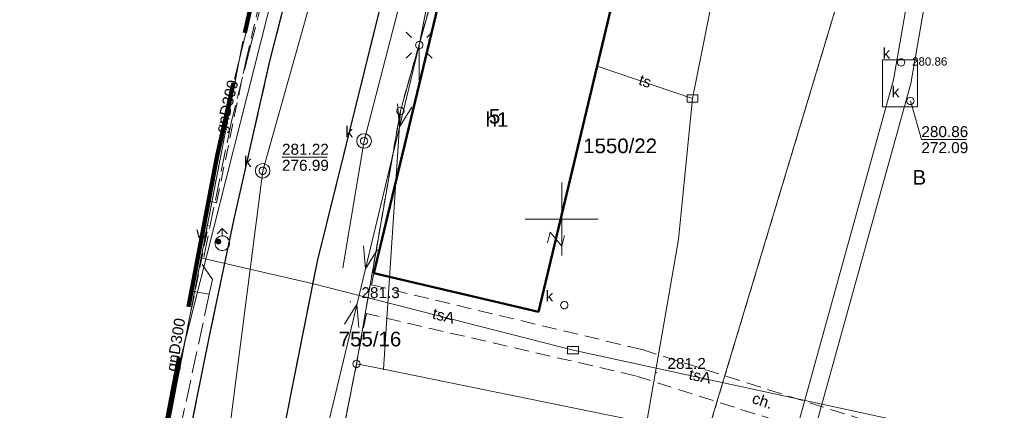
# Model space of a CAD drawing. Extents: x 0 to 6569664, y 0 to 5584502.
# Tile 14 of 64: x 6568263 to 6568330, y 5584137 to 5584164. Entities that reach past the tile are written whole.
import ezdxf
from ezdxf.enums import TextEntityAlignment as Align

# ---------------------------------------------------------------- set-up
doc = ezdxf.new("R2010")
doc.units = 0
doc.header["$PDSIZE"] = 0.75
for name, pattern in [('PRZER1-1', [1, 0.5, -0.5]), ('PRZER2-1', [1.5, 1, -0.5]), ('PRZER3-1', [2, 1.5, -0.5])]:
    doc.linetypes.add(name, pattern=pattern)
doc.layers.get('0').update_dxf_attribs({"linetype": 'CONTINUOUS'})
doc.layers.get('Defpoints').update_dxf_attribs({"linetype": 'CONTINUOUS'})
for name, color, linetype, lineweight in [('EGBU', 7, 'CONTINUOUS', 50), ('EGBU_O', 7, 'CONTINUOUS', 50), ('EGDE', 7, 'CONTINUOUS', 18), ('EGDE_O', 7, 'CONTINUOUS', 18), ('EGPG', 7, 'CONTINUOUS', 18), ('GEPADR_O', 7, 'CONTINUOUS', 18), ('GEPPHC', 7, 'CONTINUOUS', 18), ('GUPPRZ_O', 7, 'CONTINUOUS', 18), ('OTKC', 7, 'CONTINUOUS', 18), ('OTKC_O', 7, 'CONTINUOUS', 18), ('OTKJ', 7, 'CONTINUOUS', 18), ('OTKK', 7, 'CONTINUOUS', 25), ('OTRN', 7, 'CONTINUOUS', 13), ('OTRN_O', 7, 'CONTINUOUS', 13), ('ramka sekcji', 7, 'CONTINUOUS', 18), ('SUEO', 7, 'CONTINUOUS', 18), ('SUPK', 7, 'CONTINUOUS', 18), ('SUPW', 7, 'CONTINUOUS', 18), ('SUPW_O', 7, 'CONTINUOUS', 18), ('zakres', 6, 'PRZER3-1', 106)]:
    doc.layers.add(name, color=color, linetype=linetype, lineweight=lineweight)
for name, color, linetype, lineweight, true_color in [('EGUG', 7, 'CONTINUOUS', 18, 0x008000), ('EGUG_O', 7, 'CONTINUOUS', 18, 0x008000), ('SUEP', 1, 'CONTINUOUS', 18, 0xff0000), ('SUGP', 7, 'CONTINUOUS', 18, 0xbfbf00), ('SUGP_O', 7, 'CONTINUOUS', 18, 0xbfbf00), ('SUKP', 7, 'CONTINUOUS', 18, 0x803300), ('SUKS', 7, 'CONTINUOUS', 18, 0x803300), ('SUKS_O', 7, 'CONTINUOUS', 18, 0x803300), ('SUTP', 7, 'CONTINUOUS', 18, 0xff9100), ('SUTP_O', 7, 'CONTINUOUS', 18, 0xff9100), ('SUWH', 5, 'CONTINUOUS', 18, 0x0000ff), ('SUWP', 5, 'CONTINUOUS', 18, 0x0000ff), ('SUWW', 5, 'CONTINUOUS', 18, 0x0000ff), ('SUWW_O', 5, 'CONTINUOUS', 18, 0x0000ff)]:
    doc.layers.add(name, color=color, linetype=linetype, lineweight=lineweight, true_color=true_color)
doc.styles.add('Arial', font='arial.ttf')
doc.styles.add('GEO-INFO', font='arial.ttf')
doc.dimstyles.get("Standard").update_dxf_attribs({"dimtxt": 0.18, "dimasz": 0.18, "dimexe": 0.18, "dimexo": 0.0625, "dimgap": 0.09, "dimtad": 0, "dimtih": 1, "dimtoh": 1, "dimdec": 4, "dimzin": 0, "dimdsep": 46, "dimtxsty": 'Standard', "dimcen": 0.09, "dimadec": 0, "dimazin": 0, "dimtfac": 1, "dimtdec": 4, "dimtofl": 0, "dimtmove": 0, "dimatfit": 3, "dimfxl": 0, "dimtolj": 1, "dimtzin": 0, "dimarcsym": 0})

# ---------------------------------------------------------------- blocks, each defined once
blk = doc.blocks.new('D_GSPWPN1')
blk.add_hatch(color=0).paths.add_polyline_path([(-0.045, 0), (-0.043467, -0.011647), (-0.038971, -0.0225), (-0.03182, -0.03182), (-0.0225, -0.038971), (-0.011647, -0.043467), (0, -0.045), (0.011647, -0.043467), (0.0225, -0.038971), (0.03182, -0.03182), (0.038971, -0.0225), (0.043467, -0.011647), (0.045, 0), (0.043467, 0.011647), (0.038971, 0.0225), (0.03182, 0.03182), (0.0225, 0.038971), (0.011647, 0.043467), (0, 0.045), (-0.011647, 0.043467), (-0.0225, 0.038971), (-0.03182, 0.03182), (-0.038971, 0.0225), (-0.043467, 0.011647)])
blk = doc.blocks.new('D_GUPIKP1_3')
at = {"color": 0}
blk.add_lwpolyline([(0.375, -0.25), (-0.375, -0.25), (-0.375, 0.25), (0.375, 0.25)], close=True, dxfattribs=at)
blk = doc.blocks.new('D_GUPWZA1')
blk.add_hatch(color=0).paths.add_polyline_path([(-0.2, 0), (-0.193185, -0.051764), (-0.173205, -0.1), (-0.141421, -0.141421), (-0.1, -0.173205), (-0.051764, -0.193185), (0, -0.2), (0.051764, -0.193185), (0.1, -0.173205), (0.141421, -0.141421), (0.173205, -0.1), (0.193185, -0.051764), (0.2, 0), (0.193185, 0.051764), (0.173205, 0.1), (0.141421, 0.141421), (0.1, 0.173205), (0.051764, 0.193185), (0, 0.2), (-0.051764, 0.193185), (-0.1, 0.173205), (-0.141421, 0.141421), (-0.173205, 0.1), (-0.193185, 0.051764)])
blk = doc.blocks.new('D_GUPIWZ1_1')
at = {"color": 0}
blk.add_lwpolyline([(0, 0.25), (0.064705, 0.241481), (0.125, 0.216506), (0.176777, 0.176777), (0.216506, 0.125), (0.241481, 0.064705), (0.25, 0), (0.241481, -0.064705), (0.216506, -0.125), (0.176777, -0.176777), (0.125, -0.216506), (0.064705, -0.241481), (0, -0.25), (-0.064705, -0.241481), (-0.125, -0.216506), (-0.176777, -0.176777), (-0.216506, -0.125), (-0.241481, -0.064705), (-0.25, 0), (-0.241481, 0.064705), (-0.216506, 0.125), (-0.176777, 0.176777), (-0.125, 0.216506), (-0.064705, 0.241481)], close=True, dxfattribs=at)
blk = doc.blocks.new('D_GUPKSD1_1')
at = {"color": 0}
blk.add_lwpolyline([(0, 0.25), (0.064705, 0.241481), (0.125, 0.216506), (0.176777, 0.176777), (0.216506, 0.125), (0.241481, 0.064705), (0.25, 0), (0.241481, -0.064705), (0.216506, -0.125), (0.176777, -0.176777), (0.125, -0.216506), (0.064705, -0.241481), (0, -0.25), (-0.064705, -0.241481), (-0.125, -0.216506), (-0.176777, -0.176777), (-0.216506, -0.125), (-0.241481, -0.064705), (-0.25, 0), (-0.241481, 0.064705), (-0.216506, 0.125), (-0.176777, 0.176777), (-0.125, 0.216506), (-0.064705, 0.241481)], close=True, dxfattribs=at)
blk = doc.blocks.new('D_GUPWDT1')
at = {"color": 0}
for points in [[(-0.353553, 0.646447), (0, 1), (0.353553, 0.646447)], [(0, 0.5), (0, 1)]]:
    blk.add_lwpolyline(points, dxfattribs=at)
blk.add_lwpolyline([(0, 0.5), (0.086824, 0.492404), (0.17101, 0.469846), (0.25, 0.433013), (0.321394, 0.383022), (0.383022, 0.321394), (0.433013, 0.25), (0.469846, 0.17101), (0.492404, 0.086824), (0.5, 0), (0.492404, -0.086824), (0.469846, -0.17101), (0.433013, -0.25), (0.377875, -0.32743), (0.309079, -0.393027), (0.229113, -0.444418), (0.140866, -0.479746), (0.047528, -0.497736), (-0.047528, -0.497736), (-0.140866, -0.479746), (-0.229113, -0.444418), (-0.309079, -0.393027), (-0.377875, -0.32743), (-0.433013, -0.25), (-0.4725, -0.163534), (-0.494911, -0.071157), (-0.499434, 0.023791), (-0.485906, 0.117879), (-0.454816, 0.207708), (-0.407288, 0.290028), (-0.34504, 0.361867), (-0.27032, 0.420627), (-0.185831, 0.464184), (-0.094626, 0.490964)], close=True, dxfattribs=at)
blk = doc.blocks.new('D_GEPPHC1')
at = {"color": 0}
blk.add_lwpolyline([(-0.375, 0.5), (0.375, 0.5), (-0.375, -0.5), (0.375, -0.5)], dxfattribs=at)
blk = doc.blocks.new('D_GEPPGD1_1')
at = {"color": 0}
blk.add_lwpolyline([(0, 0.25), (0.077254, 0.237764), (0.146946, 0.202254), (0.202254, 0.146946), (0.237764, 0.077254), (0.25, 0), (0.237764, -0.077254), (0.202254, -0.146946), (0.146946, -0.202254), (0.077254, -0.237764), (0, -0.25), (-0.077254, -0.237764), (-0.146946, -0.202254), (-0.202254, -0.146946), (-0.237764, -0.077254), (-0.25, 0), (-0.237764, 0.077254), (-0.202254, 0.146946), (-0.146946, 0.202254), (-0.077254, 0.237764)], close=True, dxfattribs=at)
blk = doc.blocks.new('D_GEPPGD1_2')
blk.add_hatch(color=0).paths.add_polyline_path([(0, -0.045), (0.013906, -0.042798), (0.02645, -0.036406), (0.036406, -0.02645), (0.042798, -0.013906), (0.045, 0), (0.042798, 0.013906), (0.036406, 0.02645), (0.02645, 0.036406), (0.013906, 0.042798), (0, 0.045), (-0.013906, 0.042798), (-0.02645, 0.036406), (-0.036406, 0.02645), (-0.042798, 0.013906), (-0.045, 0), (-0.042798, -0.013906), (-0.036406, -0.02645), (-0.02645, -0.036406), (-0.013906, -0.042798)])
blk = doc.blocks.new('D_GUPELA2')
blk.add_hatch(color=0).paths.add_polyline_path([(-0.001087, 0.044987), (0.011881, 0.043403), (0.021281, 0.03965), (0.030065, 0.033482), (0.038133, 0.023893), (0.043117, 0.012881), (0.044986, 0.001113), (0.044323, -0.007777), (0.040557, -0.019497), (0.033417, -0.030138), (0.024849, -0.037517), (0.013788, -0.042836), (0.002013, -0.044955), (-0.00982, -0.043916), (-0.020466, -0.040077), (-0.029541, -0.033946), (-0.036867, -0.025804), (-0.04187, -0.01649), (-0.04461, -0.005909), (-0.044532, 0.006476), (-0.041285, 0.017903), (-0.034764, 0.028574), (-0.024479, 0.03776), (-0.013449, 0.042943)])
at = {"color": 0}
for points in [[(-0.883883, 0.883883), (-0.53033, 0.53033)], [(0.883883, 0.883883), (0.53033, 0.53033)], [(-0.883883, -0.883883), (-0.53033, -0.53033)], [(0.883883, -0.883883), (0.53033, -0.53033)]]:
    blk.add_lwpolyline(points, dxfattribs=at)
blk = doc.blocks.new('D_GUPELA1')
at = {"color": 0}
blk.add_lwpolyline([(0, 0.25), (0.064705, 0.241481), (0.125, 0.216506), (0.176777, 0.176777), (0.216506, 0.125), (0.241481, 0.064705), (0.25, 0), (0.241481, -0.064705), (0.216506, -0.125), (0.176777, -0.176777), (0.125, -0.216506), (0.064705, -0.241481), (0, -0.25), (-0.064705, -0.241481), (-0.125, -0.216506), (-0.176777, -0.176777), (-0.216506, -0.125), (-0.241481, -0.064705), (-0.25, 0), (-0.241481, 0.064705), (-0.216506, 0.125), (-0.176777, 0.176777), (-0.125, 0.216506), (-0.064705, 0.241481)], close=True, dxfattribs=at)
blk = doc.blocks.new('D_SUEP1')
at = {"color": 0}
blk.add_lwpolyline([(-0.75, -0.5), (0.75, 0), (-0.75, 0.5)], dxfattribs=at)
blk = doc.blocks.new('*D45')
at = {"layer": 'Defpoints', "color": 0}
for p in [(6568647.5, 5584150), (6568650, 5584150), (0, 0)]:
    blk.add_point(p, dxfattribs=at)
at = {"layer": 'ramka sekcji', "color": 0, "lineweight": -2}
blk.add_line((6568649.938, 5584150), (6568647.5, 5584150), dxfattribs=at)
at = {"layer": 'ramka sekcji', "color": 0, "insert": (6568644.106, 5584150), "char_height": 0.75, "attachment_point": 5, "style": 'GEO-INFO'}
blk.add_mtext('\\A1;5584150.0000', dxfattribs=at)
blk = doc.blocks.new('*D46')
at = {"layer": 'Defpoints', "color": 0}
for p in [(6568650, 5584152.5), (6568650, 5584150), (0, 0)]:
    blk.add_point(p, dxfattribs=at)
at = {"layer": 'ramka sekcji', "color": 0, "lineweight": -2}
blk.add_line((6568650, 5584150.062), (6568650, 5584152.5), dxfattribs=at)
at = {"layer": 'ramka sekcji', "color": 0, "insert": (6568650, 5584155.896), "char_height": 0.75, "attachment_point": 5, "rotation": 90, "style": 'GEO-INFO'}
blk.add_mtext('\\A1;6568650.0000', dxfattribs=at)

msp = doc.modelspace()

# ---------------------------------------------------------------- linework, layer by layer
at = {"layer": 'EGBU', "linetype": 'Continuous', "lineweight": 50, "elevation": 10.18}
msp.add_lwpolyline([(6568287.15, 5584146.3), (6568292.79, 5584169.75), (6568304, 5584167.06), (6568298.41, 5584143.66)], close=True, dxfattribs=at)
at = {"layer": 'EGDE', "linetype": 'Continuous', "elevation": 10.22}
for points in [[(6568313.01263, 5584273.831), (6568310.11, 5584225.76), (6568304.98, 5584210.19), (6568294.18308, 5584175.87843), (6568288.97096, 5584157.39984), (6568285.97392, 5584140.08989), (6568280.79901, 5584114.07121), (6568278.61678, 5584101.82214), (6568277.46122, 5584095.26675), (6568274.3496, 5584077.53529), (6568271.58328, 5584050.08752), (6568268.42617, 5584011.06381), (6568263.9809, 5583958.70246)], [(6568267.26863, 5584105.40437), (6568267.40072, 5584106.10796), (6568278.20212, 5584162.14681)], [(6568278.20212, 5584162.14681), (6568267.40072, 5584106.10796)]]:
    msp.add_lwpolyline(points, dxfattribs=at)
for points in [[(6568361.26341, 5584250.74162), (6568355.87516, 5584228.80739), (6568343.88997, 5584180.27922), (6568337.0279, 5584152.47866), (6568332.74, 5584135.02), (6568328.2783, 5584135.3346), (6568318.08182, 5584100.1005), (6568315.04175, 5584096.21103), (6568312.96342, 5584095.29418), (6568309.21068, 5584095.48584), (6568302.523, 5584096.81978), (6568303.26305, 5584109.23027), (6568304.89857, 5584108.81131), (6568309.92834, 5584135.22816), (6568320.18066, 5584169.23288), (6568329.95, 5584201.67), (6568339.09, 5584229.28), (6568315.28914, 5584237.02736), (6568321.65, 5584256.49), (6568327.03, 5584260.27)], [(6568309.92834, 5584135.22816), (6568287.80878, 5584139.7235), (6568288.97096, 5584157.39984), (6568294.18308, 5584175.87843), (6568320.18066, 5584169.23288)], [(6568288.97096, 5584157.39984), (6568287.80878, 5584139.7235), (6568285.97392, 5584140.08989)], [(6568304.89857, 5584108.81131), (6568303.26305, 5584109.23027), (6568280.79901, 5584114.07121), (6568285.97392, 5584140.08989), (6568287.80878, 5584139.7235), (6568309.92834, 5584135.22816)]]:
    msp.add_lwpolyline(points, close=True, dxfattribs=at)
at = {"layer": 'EGUG', "linetype": 'PRZER1-1', "lineweight": 18, "elevation": 10.08}
for points in [[(6568370.27666, 5584242.73402), (6568367.78222, 5584196.52832), (6568365.45974, 5584156.3753), (6568363.32778, 5584133.24604), (6568332.74, 5584135.02), (6568328.2783, 5584135.3346), (6568318.08182, 5584100.1005), (6568315.04175, 5584096.21103), (6568312.96342, 5584095.29418), (6568309.21068, 5584095.48584), (6568302.523, 5584096.81978), (6568293.22847, 5584098.67016), (6568278.61678, 5584101.82214), (6568280.79901, 5584114.07121), (6568303.26305, 5584109.23027), (6568304.89857, 5584108.81131), (6568309.92834, 5584135.22816), (6568320.18066, 5584169.23288), (6568329.95, 5584201.67), (6568339.09, 5584229.28), (6568315.28914, 5584237.02736), (6568321.65, 5584256.49)], [(6568321.65, 5584256.49), (6568315.28914, 5584237.02736), (6568313.96, 5584237.46), (6568310.11, 5584225.76), (6568304.98, 5584210.19), (6568294.18308, 5584175.87843), (6568288.97096, 5584157.39984), (6568285.97392, 5584140.08989), (6568280.79901, 5584114.07121), (6568278.61678, 5584101.82214), (6568293.22847, 5584098.67016), (6568302.523, 5584096.81978), (6568309.21068, 5584095.48584), (6568312.96342, 5584095.29418), (6568315.04175, 5584096.21103), (6568318.08182, 5584100.1005), (6568328.2783, 5584135.3346), (6568332.74, 5584135.02)], [(6568267.37144, 5584106.10953), (6568267.40072, 5584106.10796), (6568278.20212, 5584162.14681)], [(6568267.37144, 5584106.10953), (6568267.40072, 5584106.10796), (6568278.20212, 5584162.14681)]]:
    msp.add_lwpolyline(points, dxfattribs=at)
msp.add_lwpolyline([(6568285.97392, 5584140.08989), (6568288.97096, 5584157.39984), (6568294.18308, 5584175.87843), (6568304.98, 5584210.19), (6568310.11, 5584225.76), (6568313.96, 5584237.46), (6568315.28914, 5584237.02736), (6568339.09, 5584229.28), (6568329.95, 5584201.67), (6568320.18066, 5584169.23288), (6568309.92834, 5584135.22816), (6568304.89857, 5584108.81131), (6568303.26305, 5584109.23027), (6568280.79901, 5584114.07121)], close=True, dxfattribs=at)
at = {"layer": 'GUPPRZ_O', "linetype": 'Continuous', "lineweight": 13, "elevation": 10.8, "flags": 128}
for points in [[(6568323.83607, 5584158.08237), (6568324.58607, 5584155.43383), (6568327.66607, 5584155.43383)], [(6568280.87941, 5584154.22604), (6568283.95941, 5584154.22604)]]:
    msp.add_lwpolyline(points, dxfattribs=at)
at = {"layer": 'OTKC', "linetype": 'PRZER2-1', "lineweight": 18, "elevation": 10.18}
for points in [[(6568315.352, 5584274.78025), (6568311.97, 5584265.56), (6568307.45, 5584252.7), (6568306.94, 5584251.2), (6568304.96, 5584245.52), (6568302.42, 5584238.01), (6568296.52, 5584219.95), (6568294.23, 5584212.49), (6568291.56, 5584203.48), (6568288.79, 5584193.82), (6568286.63, 5584186.06), (6568284.54, 5584178.28), (6568281.93, 5584168.24), (6568280.03, 5584160.7), (6568277.58, 5584149.91), (6568275.95, 5584142.11), (6568273.94, 5584132.16), (6568270.67, 5584115.26), (6568269.36, 5584108.38)], [(6568275.86669, 5584151.25297), (6568276.41, 5584151.12), (6568278.42, 5584160.9), (6568281.09, 5584172.08), (6568282.28, 5584176.5), (6568282.87, 5584179.09), (6568284.44, 5584184.5), (6568284.15696, 5584184.64033)], [(6568292.79, 5584169.75), (6568287.15, 5584146.3), (6568287, 5584145.5), (6568305.5, 5584141.07), (6568328.02, 5584133.92), (6568327.5, 5584132.13), (6568305.05, 5584139.28), (6568286.65, 5584143.53), (6568285.27826, 5584136.59221), (6568281.62246, 5584118.2114), (6568279.2, 5584118.53), (6568278.34, 5584119.3), (6568277.98, 5584120.39), (6568283.29, 5584147.13), (6568291.67, 5584180.99)], [(6568272.49643, 5584133.4807), (6568272.57, 5584133.46), (6568275.85, 5584149.55), (6568275.5551, 5584149.60989)]]:
    msp.add_lwpolyline(points, dxfattribs=at)
at = {"layer": 'OTKJ', "linetype": 'PRZER3-1', "lineweight": 18, "elevation": 10.18}
msp.add_lwpolyline([(6568316.12, 5584258.81), (6568300.16, 5584210.29), (6568291.67, 5584180.99), (6568283.29, 5584147.13), (6568277.98, 5584120.39), (6568278.34, 5584119.3), (6568279.2, 5584118.53), (6568281.62246, 5584118.2114), (6568280.34, 5584112.5), (6568277.69, 5584112.69), (6568276.96, 5584112.62), (6568276.42, 5584111.96), (6568275.11, 5584104.71, 0.31088175), (6568277.84, 5584101.97), (6568276.89, 5584095.36, 0.47390876), (6568273.31, 5584093.29), (6568269.75, 5584068.54)], format="xyb", dxfattribs=at)
msp.add_lwpolyline([(6568265.39, 5584083.6), (6568267.42, 5584096.86), (6568269.36, 5584108.38), (6568270.67, 5584115.26), (6568273.94, 5584132.16), (6568275.95, 5584142.11), (6568277.58, 5584149.91), (6568280.03, 5584160.7), (6568281.93, 5584168.24), (6568284.54, 5584178.28), (6568286.63, 5584186.06), (6568288.79, 5584193.82), (6568291.56, 5584203.48), (6568294.23, 5584212.49), (6568296.52, 5584219.95), (6568302.42, 5584238.01), (6568304.96, 5584245.52)], dxfattribs=at)
at = {"layer": 'OTKK', "linetype": 'Continuous', "lineweight": 25, "elevation": 10.18}
msp.add_lwpolyline([(6568319.98, 5584262.39, 0.21707414), (6568316.12, 5584258.81), (6568300.16, 5584210.29), (6568291.67, 5584180.99), (6568283.29, 5584147.13), (6568277.98, 5584120.39), (6568278.34, 5584119.3), (6568279.2, 5584118.53), (6568281.62246, 5584118.2114)], format="xyb", dxfattribs=at)
msp.add_lwpolyline([(6568265.39, 5584083.6), (6568267.42, 5584096.86), (6568269.36, 5584108.38), (6568270.67, 5584115.26), (6568273.94, 5584132.16), (6568275.95, 5584142.11), (6568277.58, 5584149.91), (6568280.03, 5584160.7), (6568281.93, 5584168.24), (6568284.54, 5584178.28), (6568286.63, 5584186.06), (6568288.79, 5584193.82), (6568291.56, 5584203.48), (6568294.23, 5584212.49), (6568296.52, 5584219.95), (6568302.42, 5584238.01), (6568304.96, 5584245.52)], dxfattribs=at)
at = {"layer": 'ramka sekcji'}
for q in [(6568300, 5584152.5), (6568297.5, 5584150), (6568300, 5584147.5), (6568302.5, 5584150)]:
    msp.add_line((6568300, 5584150), q, dxfattribs=at)
at = {"layer": 'SUEP', "linetype": 'Continuous', "lineweight": 18, "elevation": 10.14}
for points in [[(6568276.06979, 5584093.81871), (6568282.32, 5584128.84), (6568290.26, 5584161.9), (6568297.13, 5584197.16), (6568309.51774, 5584232.68092), (6568320.65754, 5584260.99611), (6568324.3283, 5584272.00003)], [(6568290.26, 5584161.9), (6568290.26115, 5584158.94359)]]:
    msp.add_lwpolyline(points, dxfattribs=at)
at = {"layer": 'SUGP', "linetype": 'PRZER3-1', "lineweight": 18, "elevation": 10.14}
for points in [[(6568286.89151, 5584193.67954), (6568282.31792, 5584175.89795), (6568280.54224, 5584168.9325), (6568278.68322, 5584161.63809), (6568277.42292, 5584156.69295), (6568275.43163, 5584146.90143), (6568276.12329, 5584145.86394), (6568275.90224, 5584144.85442), (6568273.43965, 5584133.39349), (6568270.88652, 5584119.52533), (6568270.04919, 5584114.95443), (6568268.56705, 5584106.73963), (6568266.74292, 5584096.39995)], [(6568275.90224, 5584144.85442), (6568274.69387, 5584145.06841)]]:
    msp.add_lwpolyline(points, dxfattribs=at)
at = {"layer": 'SUGP', "linetype": 'Continuous', "lineweight": 18, "elevation": 10.14}
msp.add_lwpolyline([(6568281.54554, 5584175.49237), (6568277.62641, 5584159.57757)], dxfattribs=at)
at = {"layer": 'SUKP', "linetype": 'Continuous', "lineweight": 18, "elevation": 10.14}
for points in [[(6568307.52, 5584246.68), (6568305.49, 5584245.64), (6568298.57, 5584222.08), (6568294.7, 5584208.88), (6568285.86, 5584175.67), (6568279.56, 5584153.3)], [(6568329.71967, 5584200.00489), (6568322.68649, 5584159.52609), (6568312.37167, 5584122.28348), (6568312.05886, 5584121.21045), (6568295.69462, 5584069.91304), (6568288.61341, 5584039.63522), (6568278.51199, 5583996.22529), (6568277.47048, 5583995.37472)], [(6568330.90196, 5584199.79947), (6568323.85869, 5584159.26259), (6568313.52598, 5584121.95539), (6568313.20669, 5584120.86012), (6568296.85228, 5584069.59355), (6568289.78203, 5584039.36259), (6568279.58801, 5583995.55471), (6568278.22952, 5583994.44528)], [(6568285.0302, 5584146.65479), (6568286.48871, 5584155.34082), (6568292.13155, 5584177.09973)], [(6568279.56, 5584153.3), (6568276.68, 5584130.8), (6568271.9, 5584104.24), (6568269.16154, 5584087.59811), (6568267.62, 5584078.23), (6568263.24, 5584046.89), (6568261.30141, 5584029.80677), (6568259.46, 5584013.58)]]:
    msp.add_lwpolyline(points, dxfattribs=at)
at = {"layer": 'SUPK', "linetype": 'Continuous', "lineweight": 18, "elevation": 10.14}
msp.add_lwpolyline([(6568324.31461, 5584157.68271), (6568324.31461, 5584160.88169), (6568321.91826, 5584160.88169), (6568321.91826, 5584157.68271)], close=True, dxfattribs=at)
for points in [[(6568286.48871, 5584154.84082, -1), (6568286.48871, 5584155.84082, -1)], [(6568279.56, 5584152.8, -1), (6568279.56, 5584153.8, -1)]]:
    msp.add_lwpolyline(points, format="xyb", close=True, dxfattribs=at)
at = {"layer": 'SUTP', "linetype": 'Continuous', "lineweight": 18, "elevation": 10.14}
for points in [[(6568307.17035, 5584259.42828), (6568307.81232, 5584259.00045), (6568335.97449, 5584247.04938), (6568333.6656, 5584233.6106), (6568326.23043, 5584215.04437), (6568324.92988, 5584204.91983), (6568323.39043, 5584199.51658), (6568318.12328, 5584188.40785), (6568315.30627, 5584179.9389), (6568310.54536, 5584166.25451), (6568308.94136, 5584158.25622), (6568307.97868, 5584148.60907), (6568302.86621, 5584119.06592), (6568299.15252, 5584103.43086)], [(6568302.42365, 5584160.46134), (6568308.94136, 5584158.25622)], [(6568275.1335, 5584147.38671), (6568283.04302, 5584145.57255), (6568300.77273, 5584141.04064), (6568328.39228, 5584135.02605), (6568352.43941, 5584129.95549), (6568361.80246, 5584128.99606), (6568370.85908, 5584126.9826), (6568380.42882, 5584125.50579)]]:
    msp.add_lwpolyline(points, dxfattribs=at)
at = {"layer": 'SUWP', "linetype": 'Continuous', "lineweight": 18, "elevation": 10.14}
msp.add_lwpolyline([(6568273.43588, 5584138.43467), (6568281.71001, 5584171.15353), (6568282.77534, 5584174.90903), (6568284.84, 5584182.51), (6568293.31425, 5584214.67955), (6568294.10487, 5584217.4912), (6568294.33419, 5584218.28173)], dxfattribs=at)
at = {"layer": 'zakres', "ltscale": 7}
msp.add_lwpolyline([(6568306.59555, 5584258.01123), (6568299.2612, 5584234.56823), (6568280.6299, 5584172.98146), (6568276.44824, 5584154.31965), (6568267.58948, 5584107.60505), (6568261.88828, 5584068.50066), (6568256.46359, 5584021.7748), (6568252.69909, 5583965.99225), (6568250.34937, 5583966.23815), (6568248.9828, 5583949.49809), (6568593.23088, 5583926.24598), (6568594.73885, 5583944.72564), (6568600.03506, 5583944.48551), (6568601.93947, 5583972.41355), (6568624.21788, 5583971.15638)], dxfattribs=at)

# ---------------------------------------------------------------- block references
at = {"layer": 'EGPG', "linetype": 'Continuous', "lineweight": 18}
for name, p in [('D_GEPPGD1_1', (6568288.97096, 5584157.39984, 10.24)), ('D_GEPPGD1_1', (6568285.97392, 5584140.08989, 10.24)), ('D_GEPPGD1_2', (6568287.80878, 5584139.7235, 10.24))]:
    msp.add_blockref(name, p, dxfattribs=at)
at = {"layer": 'GEPPHC', "linetype": 'Continuous', "lineweight": 18, "rotation": 76.52698672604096}
msp.add_blockref('D_GEPPHC1', (6568299.60695, 5584148.63338, 10.24), dxfattribs=at)
at = {"layer": 'OTRN', "linetype": 'Continuous', "lineweight": 13}
for p in [(6568285.56, 5584144.34, 10.08), (6568306.48, 5584139.5, 10.08)]:
    msp.add_blockref('D_GSPWPN1', p, dxfattribs=at)
at = {"layer": 'SUEO', "linetype": 'Continuous', "lineweight": 18}
for name, p in [('D_GUPELA2', (6568290.26, 5584161.9, 10.15)), ('D_GUPELA1', (6568290.26, 5584161.9, 10.16))]:
    msp.add_blockref(name, p, dxfattribs=at)
at = {"layer": 'SUEP', "linetype": 'Continuous', "lineweight": 18}
for p, rotation in [((6568289.09236, 5584157.03825, 10.14), 256.4950903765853), ((6568286.75707, 5584147.31475, 10.14), 256.4950903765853), ((6568285.82293, 5584143.42525, 10.14), 76.49509037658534)]:
    msp.add_blockref('D_SUEP1', p, dxfattribs=dict(at, rotation=rotation))
at = {"layer": 'SUKS', "linetype": 'Continuous', "lineweight": 18}
msp.add_blockref('D_GUPKSD1_1', (6568300.17638, 5584144.11159, 10.16), dxfattribs=at)
at = {"layer": 'SUPK', "linetype": 'Continuous', "lineweight": 18}
for p in [(6568308.94136, 5584158.25622, 10.16), (6568300.77273, 5584141.04064, 10.16)]:
    msp.add_blockref('D_GUPIKP1_3', p, dxfattribs=at)
at = {"layer": 'SUPW', "linetype": 'Continuous', "lineweight": 18}
for p in [(6568323.20209, 5584160.71439, 10.18), (6568323.83607, 5584158.08237, 10.18), (6568286.48871, 5584155.34082, 10.18), (6568279.56, 5584153.3, 10.18)]:
    msp.add_blockref('D_GUPIWZ1_1', p, dxfattribs=at)
at = {"layer": 'SUWH', "linetype": 'Continuous', "lineweight": 18}
msp.add_blockref('D_GUPWDT1', (6568276.8, 5584148.35, 10.16), dxfattribs=at)
at = {"layer": 'SUWW', "linetype": 'Continuous', "lineweight": 18}
msp.add_blockref('D_GUPWZA1', (6568276.53, 5584148.46, 10.16), dxfattribs=at)

# ---------------------------------------------------------------- texts
at = {"layer": 'EGBU_O', "linetype": 'Continuous', "lineweight": 0, "style": 'Arial'}
msp.add_text('h1', height=1, dxfattribs=at).set_placement((6568295.575, 5584156.30975, 10.8), align=Align.CENTER)
at = {"layer": 'EGDE_O', "linetype": 'Continuous', "style": 'Arial'}
for s, p in [('1550/22', (6568303.99472, 5584154.50876, 10.8)), ('755/16', (6568286.89668, 5584141.292, 10.8))]:
    msp.add_text(s, height=1, dxfattribs=at).set_placement(p, align=Align.CENTER)
at = {"layer": 'EGUG_O', "linetype": 'Continuous', "lineweight": 0, "style": 'Arial'}
msp.add_text('B', height=1, dxfattribs=at).set_placement((6568324.44672, 5584152.35256, 10.8), align=Align.CENTER)
at = {"layer": 'GEPADR_O', "linetype": 'Continuous', "lineweight": 0, "style": 'Arial'}
msp.add_text('5', height=1, dxfattribs=at).set_placement((6568295.02125, 5584156.53129, 10.8))
at = {"layer": 'GUPPRZ_O', "linetype": 'Continuous', "lineweight": 0, "style": 'Arial'}
for s, height, p in [('280.86', 0.5625, (6568323.95209, 5584160.49743, 10.8)), ('280.86', 0.75, (6568324.58607, 5584155.60633, 10.8)), ('272.09', 0.75, (6568324.58607, 5584154.51133, 10.8)), ('281.22', 0.75, (6568280.87941, 5584154.39854, 10.8)), ('276.99', 0.75, (6568280.87941, 5584153.30354, 10.8))]:
    msp.add_text(s, height=height, dxfattribs=at).set_placement(p)
at = {"layer": 'OTKC_O', "linetype": 'Continuous', "lineweight": 0, "style": 'Arial'}
msp.add_text('ch.', height=0.75, rotation=341.0294894, dxfattribs=at).set_placement((6568313.6096, 5584137.21669, 10.8), align=Align.CENTER)
at = {"layer": 'OTRN_O', "linetype": 'Continuous', "lineweight": 0, "style": 'Arial'}
for s, p in [('281.3', (6568286.31, 5584144.59, 10.8)), ('281.2', (6568307.23, 5584139.75, 10.8))]:
    msp.add_text(s, height=0.75, dxfattribs=at).set_placement(p)
at = {"layer": 'SUGP_O', "linetype": 'Continuous', "lineweight": 0, "style": 'Arial'}
for rotation, p in [(76.1658063, (6568277.46533, 5584157.61497, 10.8)), (80.7623597, (6568273.97971, 5584141.34304, 10.8))]:
    msp.add_text('gnD300', height=0.75, rotation=rotation, dxfattribs=at).set_placement(p, align=Align.CENTER)
at = {"layer": 'SUKS_O', "linetype": 'Continuous', "lineweight": 0, "style": 'Arial'}
msp.add_text('k', height=0.75, dxfattribs=at).set_placement((6568299.42638, 5584144.36159, 10.8), align=Align.RIGHT)
at = {"layer": 'SUPW_O', "linetype": 'Continuous', "lineweight": 0, "style": 'Arial'}
for p in [(6568322.45209, 5584160.96439, 10.8), (6568323.08607, 5584158.33237, 10.8), (6568285.73871, 5584155.59082, 10.8), (6568278.81, 5584153.55, 10.8)]:
    msp.add_text('k', height=0.75, dxfattribs=at).set_placement(p, align=Align.RIGHT)
at = {"layer": 'SUTP_O', "linetype": 'Continuous', "lineweight": 0, "style": 'Arial'}
for s, rotation, p in [('ts', 341.3079101, (6568305.58845, 5584159.08078, 10.8)), ('tsA', 345.6615871, (6568291.8352, 5584143.02226, 10.8)), ('tsA', 347.7147343, (6568309.38438, 5584138.88662, 10.8))]:
    msp.add_text(s, height=0.75, rotation=rotation, dxfattribs=at).set_placement(p, align=Align.CENTER)
at = {"layer": 'SUWW_O', "linetype": 'Continuous', "lineweight": 0, "style": 'Arial'}
msp.add_text('w', height=0.75, dxfattribs=at).set_placement((6568275.78, 5584148.71, 10.8), align=Align.RIGHT)

# ---------------------------------------------------------------- dimensions: what is measured, and where the dimension line sits
at = {"layer": 'ramka sekcji'}
for offset, dtype, picture, middle in [((0, 2.5), 1, '*D46', (6568650, 5584155.8956787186)), ((-2.5, 0), 0, '*D45', (6568644.1063676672, 5584150))]:
    dim = msp.add_ordinate_dim(feature_location=(6568650, 5584150), offset=offset, dtype=dtype, origin=(0, 0), dimstyle='Standard', override={"dimtxt": 0.75, "dimtxsty": 'GEO-INFO'}, dxfattribs=at)
    dim.commit()
    dim.dimension.update_dxf_attribs({"geometry": picture, "text_midpoint": middle})

doc.saveas('drawing.dxf')
